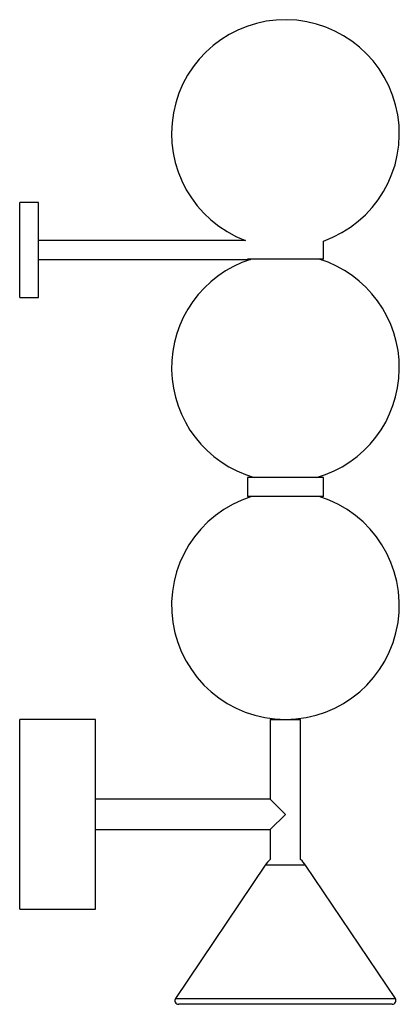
# Paper-space layout '_Derecha' of a CAD drawing. Header units: millimetres. Extents: x -140 to 60, y 0 to 518.
import ezdxf

# ---------------------------------------------------------------- set-up
doc = ezdxf.new("R2010")
doc.units = ezdxf.units.MM

psp = doc.layouts.new('_Derecha')

# ---------------------------------------------------------------- linework, layer by layer
at = {"color": 7, "linetype": 'Continuous', "lineweight": 25}
for p, q in [((-130, 422.12), (-140, 422.12)), ((-140, 372.12), (-140, 422.12)), ((-130, 372.12), (-130, 422.12)), ((-21.08, 402.12), (-130, 402.12)), ((20, 392.3), (20, 401.72)), ((-130, 392.12), (-18.38, 392.12)), ((20, 392.3), (-19.96, 392.3)), ((-140, 372.12), (-130, 372.12)), ((-20, 277.3), (-20, 267.3)), ((20, 277.3), (-20, 277.3)), ((20, 267.3), (20, 277.3)), ((20, 267.3), (-20, 267.3)), ((-100, 150), (-140, 150)), ((-140, 50), (-140, 150)), ((-100, 50), (-100, 150)), ((-8, 150), (-8, 108)), ((-8, 150), (8, 150)), ((8, 76.19), (8, 150)), ((-8, 108), (-100, 108)), ((0, 100), (-8, 108)), ((-8, 92), (0, 100)), ((-100, 92), (-8, 92)), ((-8, 92), (-8, 76.19)), ((-10.65, 73.16), (-57.9, 3.12)), ((57.9, 3.12), (10.65, 73.16)), ((-140, 50), (-100, 50)), ((56.24, 0), (-56.24, 0))]:
    psp.add_line(p, q, dxfattribs=at)
at = {"color": 8, "linetype": 'Continuous', "lineweight": 25}
for p, q in [((10.65, 73.16), (-10.65, 73.16)), ((-57.9, 3.12), (57.9, 3.12))]:
    psp.add_line(p, q, dxfattribs=at)
at = {"color": 7, "linetype": 'Continuous', "lineweight": 25}
for centre, radius, start, end in [((0, 458.29), 60, 289.4712, 249.4273), ((0, 335), 60, 107.8346, 254.0907), ((0, 335), 60, 285.9093, 72.7403), ((0, 210), 60, 107.2597, 72.7403), ((2.61, 64.21), 16, 131.5526, 146), ((-2.61, 64.21), 16, 34, 48.4474), ((-56.24, 2), 2, 146, 270), ((56.24, 2), 2, 270, 34)]:
    psp.add_arc(centre, radius, start, end, dxfattribs=at)

doc.saveas('drawing.dxf')
